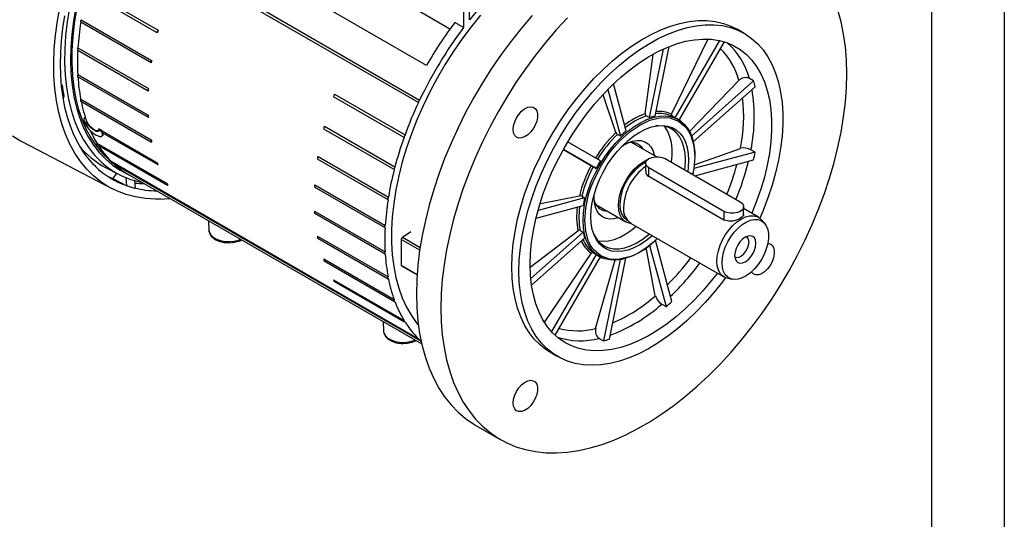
# Model space of a CAD drawing. Header units: inches. Extents: x 0 to 44, y 0 to 34.
# Tile 7 of 13: x 30.5 to 44, y 17.2 to 24.1. Entities that reach past the tile are written whole.
import ezdxf

# ---------------------------------------------------------------- set-up
doc = ezdxf.new("R2010")
doc.units = ezdxf.units.IN
doc.header["$LTSCALE"] = 4
doc.header["$MEASUREMENT"] = 0
doc.layers.add('TEXT', color=140, linetype='Continuous', lineweight=25)

msp = doc.modelspace()

# ---------------------------------------------------------------- linework, layer by layer
at = {"color": 7, "linetype": 'Continuous'}
msp.add_line((44, 34), (44, 0), dxfattribs=at)
for p, q in [((36.075, 23.443), (32.1, 25.738)), ((31.767, 25.402), (35.982, 22.968)), ((35.965, 22.932), (31.75, 25.365)), ((36.665, 24.066), (36.665, 24.755)), ((32.384, 23.888), (31.418, 24.446)), ((31.428, 24.483), (32.394, 23.925)), ((36.584, 24.426), (36.584, 23.961)), ((36.398, 23.941), (35.904, 24.226)), ((31.339, 24.069), (32.305, 23.512)), ((32.299, 23.476), (31.333, 24.034)), ((36.584, 23.961), (36.464, 24.03)), ((40.433, 23.882), (40.336, 23.938)), ((32.384, 23.888), (32.383, 23.897)), ((39.438, 22.775), (39.934, 23.796)), ((40.095, 23.783), (39.484, 22.724)), ((39.934, 23.796), (39.918, 23.804)), ((32.259, 23.09), (31.293, 23.647)), ((31.295, 23.682), (32.261, 23.124)), ((39.323, 23.666), (39.13, 22.726)), ((39.211, 22.748), (39.406, 23.702)), ((39.543, 22.691), (40.164, 23.765)), ((39.077, 22.779), (39.183, 23.59)), ((31.293, 23.318), (32.259, 22.76)), ((32.261, 22.728), (31.295, 23.286)), ((39.682, 22.536), (40.361, 23.237)), ((40.561, 23.229), (39.71, 22.474)), ((40.561, 23.229), (40.504, 23.262)), ((31.079, 23.172), (31.069, 23.177)), ((31.073, 23.14), (31.079, 23.172)), ((38.563, 23.112), (38.735, 22.473)), ((38.815, 22.545), (38.642, 23.19)), ((39.734, 22.396), (40.583, 23.148)), ((31.103, 23.027), (31.095, 22.984)), ((31.333, 22.978), (32.299, 22.42)), ((34.802, 23.017), (34.802, 23.012)), ((35.768, 22.454), (34.802, 23.012)), ((34.816, 23.049), (35.782, 22.492)), ((38.674, 22.521), (38.498, 23.037)), ((31.337, 22.95), (32.303, 22.392)), ((35.965, 22.932), (35.965, 22.933)), ((31.396, 22.729), (31.388, 22.734)), ((39.13, 22.726), (39.09, 22.75)), ((39.484, 22.724), (39.443, 22.747)), ((39.531, 22.698), (39.514, 22.708)), ((31.421, 22.648), (31.375, 22.674)), ((31.421, 22.665), (31.417, 22.668)), ((31.421, 22.665), (31.421, 22.652)), ((31.421, 22.652), (31.421, 22.648)), ((31.625, 22.548), (31.58, 22.574)), ((31.581, 22.56), (31.58, 22.574)), ((31.58, 22.555), (31.581, 22.56)), ((31.626, 22.529), (31.58, 22.555)), ((34.666, 22.579), (34.667, 22.57)), ((35.633, 22.013), (34.667, 22.57)), ((34.677, 22.607), (35.643, 22.05)), ((31.62, 22.469), (31.626, 22.472)), ((31.625, 22.548), (31.627, 22.544)), ((31.625, 22.548), (31.626, 22.533)), ((31.627, 22.526), (31.626, 22.533)), ((31.626, 22.533), (31.626, 22.529)), ((31.627, 22.526), (31.626, 22.529)), ((31.627, 22.544), (32.384, 22.106)), ((31.631, 22.52), (32.39, 22.082)), ((35.768, 22.454), (35.768, 22.46)), ((38.735, 22.473), (38.694, 22.496)), ((30.534, 22.393), (31.759, 21.754)), ((31.554, 22.378), (31.553, 22.373)), ((31.554, 22.378), (32.52, 21.821)), ((31.56, 22.358), (32.526, 21.8)), ((37.953, 22.291), (38.403, 22.031)), ((38.335, 22.071), (37.954, 22.291)), ((38.462, 22.134), (38.012, 22.393)), ((39.229, 22.191), (38.889, 22.387)), ((39.747, 22.081), (40.383, 22.305)), ((40.583, 22.252), (40.525, 22.285)), ((35.548, 21.6), (34.582, 22.158)), ((34.588, 22.194), (35.554, 21.636)), ((39.349, 22.164), (40.379, 21.57)), ((40.583, 22.252), (39.743, 22.027)), ((31.675, 22.044), (31.859, 21.948)), ((31.75, 22.128), (35.965, 19.694)), ((31.75, 22.128), (31.75, 22.126)), ((31.756, 22.112), (35.971, 19.678)), ((32.383, 22.096), (32.384, 22.106)), ((35.633, 22.013), (35.632, 22.021)), ((38.403, 22.031), (38.362, 22.055)), ((39.08, 22.1), (39.08, 21.993)), ((40.156, 21.441), (39.126, 22.036)), ((39.126, 21.917), (39.126, 22.036)), ((39.754, 21.93), (40.561, 22.146)), ((31.712, 21.917), (31.775, 21.893)), ((31.824, 21.966), (31.775, 21.893)), ((31.775, 21.893), (31.968, 21.792)), ((31.968, 21.792), (31.958, 21.902)), ((31.981, 21.951), (36.01, 19.625)), ((40.156, 21.322), (39.126, 21.917)), ((39.731, 21.968), (39.726, 21.946)), ((31.975, 21.79), (32.073, 21.761)), ((32.07, 21.863), (32.08, 21.76)), ((32.519, 21.815), (32.52, 21.821)), ((35.508, 21.214), (34.542, 21.772)), ((34.544, 21.806), (35.51, 21.248)), ((38.245, 21.625), (37.606, 21.454)), ((37.638, 21.548), (38.173, 21.654)), ((38.205, 21.649), (38.245, 21.625)), ((38.374, 21.634), (38.376, 21.673)), ((37.578, 21.347), (38.224, 21.52)), ((38.397, 21.534), (38.81, 21.296)), ((40.425, 21.391), (40.425, 21.505)), ((40.629, 21.36), (40.425, 21.478)), ((34.542, 21.442), (35.508, 20.885)), ((35.51, 20.853), (34.544, 21.41)), ((40.156, 21.441), (40.156, 21.322)), ((33.087, 21.313), (33.093, 21.178)), ((38.876, 21.281), (40.156, 20.542)), ((40.712, 21.278), (40.669, 21.327)), ((34.582, 21.103), (35.548, 20.545)), ((34.586, 21.074), (35.552, 20.517)), ((35.862, 21.161), (35.745, 21.082)), ((35.988, 20.941), (35.745, 21.082)), ((37.499, 20.677), (38.152, 21.176)), ((38.224, 21.156), (37.506, 20.52)), ((37.517, 20.429), (38.245, 21.075)), ((38.183, 21.179), (38.224, 21.156)), ((35.729, 21.054), (35.729, 20.703)), ((35.983, 20.907), (35.729, 21.054)), ((39.214, 20.281), (39.09, 20.944)), ((39.136, 20.975), (39.361, 20.135)), ((39.442, 20.207), (39.216, 21.047)), ((37.699, 19.925), (38.335, 20.865)), ((38.403, 20.851), (37.791, 19.792)), ((37.841, 19.742), (38.461, 20.816)), ((38.362, 20.874), (38.403, 20.851)), ((38.431, 20.833), (38.448, 20.823)), ((38.584, 19.687), (38.812, 20.798)), ((34.667, 20.788), (34.666, 20.778)), ((34.667, 20.788), (35.633, 20.231)), ((34.672, 20.764), (35.638, 20.206)), ((35.729, 20.703), (35.948, 20.577)), ((35.734, 20.692), (35.947, 20.57)), ((38.396, 19.834), (38.665, 20.776)), ((38.732, 20.78), (38.504, 19.665)), ((34.802, 20.503), (35.768, 19.945)), ((34.802, 20.503), (34.802, 20.497)), ((34.808, 20.483), (35.774, 19.925)), ((40.205, 20.523), (40.269, 20.51)), ((35.632, 20.221), (35.633, 20.231)), ((39.303, 20.168), (39.361, 20.135)), ((35.481, 19.93), (35.487, 19.796)), ((35.768, 19.939), (35.768, 19.945)), ((37.684, 19.935), (37.699, 19.925)), ((35.965, 19.693), (35.965, 19.694)), ((35.982, 19.678), (36.002, 19.659)), ((38.446, 19.698), (38.504, 19.665)), ((37.777, 19.506), (37.874, 19.45)), ((36.754, 18.505), (37.088, 18.313))]:
    msp.add_line(p, q)
at = {"flags": 128}
for points in [[(39.065, 25.451), (38.927, 25.458), (38.784, 25.452), (38.637, 25.432), (38.487, 25.399), (38.334, 25.353), (38.178, 25.293), (38.022, 25.221), (37.865, 25.136), (37.708, 25.04), (37.551, 24.931), (37.396, 24.812), (37.243, 24.681), (37.093, 24.541), (36.946, 24.391), (36.803, 24.232), (36.665, 24.066)], [(32.435, 21.61), (32.358, 21.61), (32.22, 21.618), (32.086, 21.639), (31.958, 21.672), (31.836, 21.718), (31.72, 21.775), (31.611, 21.845), (31.51, 21.927), (31.416, 22.02), (31.33, 22.124), (31.253, 22.239), (31.184, 22.364), (31.125, 22.499), (31.074, 22.643), (31.033, 22.795), (31.001, 22.956), (30.979, 23.124), (30.967, 23.299), (30.964, 23.48), (30.971, 23.667), (30.988, 23.859), (31.015, 24.054), (31.051, 24.253)], [(31.181, 24.233), (31.148, 24.039), (31.126, 23.849), (31.114, 23.663), (31.111, 23.482), (31.119, 23.308), (31.137, 23.14), (31.164, 22.98), (31.202, 22.827), (31.249, 22.683), (31.305, 22.549), (31.37, 22.424), (31.445, 22.31), (31.528, 22.207), (31.589, 22.144)], [(31.266, 24.247), (31.233, 24.056), (31.21, 23.87), (31.196, 23.687), (31.193, 23.509), (31.199, 23.337), (31.215, 23.172), (31.24, 23.014), (31.275, 22.863), (31.32, 22.721), (31.373, 22.588), (31.436, 22.464), (31.508, 22.351), (31.587, 22.247), (31.676, 22.155), (31.771, 22.074), (31.875, 22.005), (31.985, 21.948), (31.991, 21.945)], [(31.275, 24.211), (31.245, 24.021), (31.224, 23.834), (31.213, 23.653), (31.211, 23.476), (31.22, 23.305), (31.238, 23.141), (31.267, 22.984), (31.305, 22.836), (31.352, 22.696), (31.409, 22.565), (31.475, 22.444), (31.549, 22.334), (31.632, 22.234), (31.723, 22.146), (31.75, 22.124)], [(36.272, 20.115), (36.277, 19.927), (36.292, 19.746), (36.316, 19.572), (36.35, 19.405), (36.394, 19.246), (36.447, 19.096), (36.509, 18.955), (36.58, 18.824), (36.659, 18.704), (36.747, 18.593), (36.843, 18.494), (36.947, 18.406), (37.059, 18.33), (37.177, 18.265), (37.302, 18.213), (37.433, 18.173), (37.57, 18.146), (37.712, 18.131), (37.859, 18.129), (38.01, 18.139), (38.165, 18.162), (38.322, 18.197), (38.483, 18.245), (38.645, 18.305), (38.809, 18.377), (38.974, 18.461), (39.139, 18.556), (39.303, 18.663), (39.467, 18.78), (39.63, 18.907), (39.79, 19.045), (39.948, 19.191), (40.102, 19.347), (40.253, 19.511), (40.4, 19.683), (40.542, 19.862), (40.679, 20.047), (40.81, 20.238), (40.935, 20.435), (41.054, 20.636), (41.165, 20.841), (41.269, 21.049), (41.365, 21.259), (41.453, 21.471), (41.533, 21.684), (41.604, 21.897), (41.666, 22.109), (41.719, 22.32), (41.762, 22.529), (41.796, 22.735), (41.821, 22.938), (41.835, 23.136), (41.84, 23.329), (41.835, 23.517), (41.821, 23.698), (41.796, 23.873), (41.762, 24.039), (41.719, 24.198)], [(31.54, 22.056), (31.514, 22.08), (31.429, 22.177), (31.36, 22.273), (31.297, 22.377), (31.241, 22.489), (31.193, 22.608), (31.152, 22.734), (31.117, 22.867), (31.091, 23.006), (31.071, 23.152), (31.06, 23.303), (31.056, 23.459), (31.059, 23.619), (31.07, 23.783), (31.089, 23.951), (31.115, 24.122)], [(31.331, 24.044), (31.332, 24.036), (31.333, 24.034)], [(36.818, 24.13), (36.687, 23.97), (36.562, 23.803), (36.442, 23.629), (36.328, 23.45), (36.221, 23.267), (36.121, 23.08), (36.029, 22.89), (35.945, 22.698), (35.869, 22.505), (35.802, 22.311), (35.744, 22.118), (35.696, 21.926), (35.656, 21.736), (35.627, 21.549), (35.607, 21.366), (35.597, 21.188), (35.597, 21.014), (35.607, 20.847), (35.627, 20.687), (35.656, 20.534), (35.696, 20.389), (35.744, 20.254), (35.802, 20.127), (35.869, 20.011), (35.945, 19.905), (35.965, 19.881)], [(37.525, 24.126), (37.378, 23.954), (37.236, 23.775), (37.099, 23.59), (36.968, 23.399), (36.843, 23.202), (36.725, 23.001), (36.613, 22.796), (36.509, 22.588), (36.413, 22.378), (36.325, 22.166), (36.245, 21.953), (36.175, 21.74), (36.112, 21.528), (36.06, 21.317), (36.016, 21.108), (35.982, 20.902), (35.958, 20.699), (35.943, 20.501), (35.938, 20.308)], [(38.01, 24.097), (37.859, 23.933), (37.712, 23.761), (37.57, 23.583), (37.433, 23.397), (37.302, 23.206), (37.177, 23.009), (37.059, 22.808), (36.947, 22.603), (36.843, 22.395), (36.747, 22.185), (36.659, 21.973), (36.58, 21.76), (36.509, 21.547), (36.447, 21.335), (36.394, 21.124), (36.35, 20.915), (36.316, 20.709), (36.292, 20.507), (36.277, 20.308), (36.272, 20.115)], [(37.247, 20.678), (37.252, 20.835), (37.266, 20.997), (37.291, 21.163), (37.325, 21.332), (37.369, 21.503), (37.422, 21.675), (37.484, 21.848), (37.554, 22.02), (37.633, 22.19), (37.719, 22.358), (37.813, 22.522), (37.913, 22.682), (38.02, 22.837), (38.132, 22.985), (38.25, 23.127), (38.371, 23.261), (38.497, 23.387), (38.626, 23.503), (38.757, 23.61), (38.889, 23.706), (39.023, 23.792), (39.156, 23.866), (39.29, 23.929), (39.422, 23.98), (39.551, 24.018), (39.679, 24.044), (39.802, 24.057), (39.922, 24.057), (40.037, 24.044), (40.147, 24.019), (40.25, 23.981), (40.336, 23.938)], [(37.344, 20.621), (37.349, 20.778), (37.364, 20.94), (37.388, 21.106), (37.423, 21.275), (37.466, 21.447), (37.519, 21.619), (37.581, 21.792), (37.651, 21.964), (37.73, 22.134), (37.816, 22.302), (37.91, 22.466), (38.011, 22.626), (38.117, 22.781), (38.23, 22.929), (38.347, 23.071), (38.469, 23.205), (38.594, 23.33), (38.723, 23.447), (38.854, 23.554), (38.987, 23.65), (39.12, 23.736), (39.254, 23.81), (39.387, 23.873), (39.519, 23.923), (39.649, 23.962), (39.776, 23.987), (39.9, 24), (40.02, 24.001), (40.135, 23.988), (40.244, 23.963), (40.348, 23.925), (40.445, 23.875), (40.535, 23.813), (40.618, 23.739), (40.692, 23.654), (40.758, 23.558), (40.816, 23.452), (40.864, 23.336), (40.903, 23.21), (40.932, 23.077), (40.952, 22.935), (40.962, 22.787), (40.962, 22.633), (40.952, 22.473), (40.932, 22.309), (40.903, 22.141), (40.864, 21.971), (40.816, 21.799), (40.758, 21.626), (40.692, 21.454), (40.647, 21.348)], [(37.497, 20.71), (37.502, 20.861), (37.517, 21.017), (37.542, 21.177), (37.576, 21.339), (37.62, 21.504), (37.673, 21.67), (37.735, 21.836), (37.806, 22), (37.885, 22.163), (37.971, 22.323), (38.065, 22.478), (38.165, 22.629), (38.27, 22.774), (38.382, 22.913), (38.498, 23.043), (38.617, 23.166), (38.74, 23.28), (38.866, 23.384), (38.993, 23.477), (39.122, 23.56), (39.25, 23.631), (39.378, 23.69), (39.504, 23.738), (39.629, 23.773), (39.75, 23.795), (39.868, 23.804), (39.982, 23.801), (40.091, 23.784), (40.194, 23.755), (40.29, 23.713), (40.38, 23.659), (40.463, 23.593), (40.538, 23.516), (40.604, 23.427), (40.662, 23.328), (40.71, 23.219), (40.749, 23.1), (40.779, 22.973), (40.799, 22.838), (40.809, 22.696), (40.809, 22.547), (40.799, 22.394), (40.779, 22.236), (40.749, 22.074), (40.71, 21.91), (40.662, 21.745), (40.604, 21.579), (40.538, 21.414), (40.537, 21.413)], [(31.295, 23.682), (31.29, 23.671), (31.289, 23.66)], [(31.289, 23.66), (31.29, 23.651), (31.293, 23.647)], [(32.299, 23.476), (32.298, 23.478), (32.297, 23.487)], [(31.293, 23.318), (31.29, 23.311), (31.289, 23.3)], [(31.289, 23.3), (31.29, 23.291), (31.295, 23.286)], [(32.261, 23.124), (32.256, 23.113), (32.255, 23.102)], [(32.259, 23.09), (32.256, 23.094), (32.255, 23.102)], [(31.333, 22.978), (31.332, 22.975), (31.331, 22.964)], [(31.331, 22.964), (31.332, 22.955), (31.337, 22.95), (31.339, 22.949)], [(37.265, 22.564), (37.27, 22.615), (37.286, 22.668), (37.31, 22.722), (37.343, 22.771), (37.381, 22.814), (37.422, 22.846), (37.464, 22.868), (37.503, 22.876), (37.539, 22.87), (37.567, 22.851), (37.588, 22.821), (37.598, 22.78), (37.598, 22.731), (37.588, 22.679), (37.567, 22.625), (37.539, 22.573), (37.503, 22.527), (37.464, 22.489), (37.422, 22.461), (37.381, 22.447), (37.343, 22.445), (37.31, 22.458), (37.286, 22.483), (37.27, 22.519), (37.265, 22.564)], [(32.255, 22.742), (32.256, 22.753), (32.259, 22.76)], [(32.261, 22.728), (32.256, 22.734), (32.255, 22.742)], [(38.224, 21.319), (38.229, 21.422), (38.244, 21.53), (38.268, 21.642), (38.302, 21.754), (38.345, 21.867), (38.397, 21.978), (38.456, 22.087), (38.522, 22.191), (38.594, 22.29), (38.671, 22.381), (38.753, 22.465), (38.837, 22.539), (38.924, 22.604), (39.011, 22.657), (39.098, 22.699), (39.184, 22.728), (39.267, 22.745), (39.347, 22.749), (39.422, 22.74), (39.491, 22.718), (39.553, 22.684), (39.609, 22.638), (39.656, 22.58), (39.695, 22.512), (39.724, 22.434), (39.744, 22.347), (39.754, 22.252), (39.755, 22.187)], [(38.246, 21.319), (38.259, 21.485), (38.299, 21.67), (38.331, 21.768), (38.369, 21.866), (38.467, 22.062), (38.588, 22.245), (38.654, 22.328), (38.723, 22.404), (38.863, 22.532), (39.001, 22.625), (39.138, 22.69), (39.253, 22.718)], [(39.253, 22.718), (39.278, 22.725), (39.348, 22.728), (39.413, 22.722), (39.534, 22.678), (39.632, 22.596), (39.67, 22.542), (39.702, 22.48), (39.742, 22.341), (39.755, 22.19)], [(31.58, 22.565), (31.58, 22.558), (31.571, 22.545), (31.554, 22.544), (31.548, 22.545), (31.524, 22.556), (31.498, 22.574), (31.473, 22.597), (31.448, 22.624), (31.427, 22.655), (31.421, 22.665)], [(31.58, 22.555), (31.576, 22.542), (31.564, 22.535), (31.546, 22.538), (31.521, 22.549), (31.494, 22.567), (31.466, 22.592), (31.441, 22.619), (31.421, 22.648)], [(39.175, 21.108), (39.161, 21.095), (39.081, 21.033), (39.001, 20.98), (38.92, 20.939), (38.84, 20.91), (38.763, 20.893), (38.689, 20.889), (38.62, 20.897), (38.556, 20.918), (38.499, 20.951), (38.449, 20.996), (38.407, 21.052), (38.374, 21.118), (38.35, 21.193), (38.335, 21.277), (38.33, 21.367), (38.335, 21.463), (38.35, 21.564), (38.374, 21.667), (38.407, 21.771), (38.449, 21.876), (38.499, 21.978), (38.556, 22.077), (38.62, 22.171), (38.689, 22.26), (38.763, 22.341), (38.84, 22.413), (38.92, 22.476), (39.001, 22.528), (39.081, 22.569), (39.161, 22.598), (39.238, 22.615), (39.312, 22.619), (39.381, 22.611), (39.445, 22.59), (39.502, 22.557), (39.552, 22.512), (39.594, 22.457), (39.627, 22.391), (39.651, 22.315), (39.666, 22.232), (39.671, 22.141), (39.671, 22.141)], [(39.627, 22.148), (39.622, 22.238), (39.607, 22.321), (39.583, 22.395), (39.549, 22.46), (39.507, 22.515), (39.456, 22.558), (39.398, 22.59), (39.334, 22.609), (39.264, 22.615), (39.223, 22.613)], [(39.436, 22.114), (39.445, 22.205), (39.445, 22.298), (39.435, 22.385), (39.415, 22.464), (39.386, 22.534), (39.348, 22.594), (39.336, 22.608)], [(30.396, 22.477), (30.507, 22.408), (30.534, 22.393)], [(31.547, 22.487), (31.571, 22.475), (31.591, 22.468), (31.621, 22.469), (31.632, 22.49), (31.627, 22.526)], [(31.636, 22.518), (31.638, 22.508), (31.635, 22.48), (31.624, 22.474)], [(31.627, 22.544), (31.627, 22.542), (31.626, 22.533)], [(31.627, 22.526), (31.63, 22.521), (31.632, 22.52)], [(32.297, 22.407), (32.298, 22.417), (32.299, 22.42)], [(31.553, 22.373), (31.555, 22.364), (31.559, 22.358), (31.56, 22.358)], [(32.305, 22.391), (32.303, 22.392), (32.298, 22.398), (32.297, 22.407)], [(38.758, 22.336), (38.776, 22.347), (38.84, 22.381), (38.902, 22.404), (38.963, 22.413), (39.019, 22.411), (39.07, 22.395), (39.114, 22.368), (39.151, 22.328), (39.179, 22.279), (39.198, 22.219), (39.201, 22.207)], [(34.58, 22.169), (34.581, 22.16), (34.582, 22.158)], [(38.708, 21.521), (38.713, 21.592), (38.728, 21.667), (38.752, 21.743), (38.785, 21.818), (38.826, 21.891), (38.874, 21.959), (38.926, 22.02), (38.983, 22.073), (39.041, 22.115), (39.1, 22.146), (39.103, 22.147)], [(39.126, 22.036), (39.097, 22.059), (39.082, 22.086), (39.082, 22.114), (39.097, 22.141), (39.126, 22.164), (39.166, 22.181), (39.213, 22.19), (39.262, 22.19), (39.309, 22.181), (39.349, 22.164)], [(39.617, 22.009), (39.622, 22.052), (39.627, 22.148)], [(39.755, 22.19), (39.742, 22.024), (39.726, 21.947)], [(31.75, 22.126), (31.752, 22.117), (31.756, 22.112), (31.756, 22.112)], [(32.394, 22.08), (32.389, 22.082), (32.385, 22.088), (32.383, 22.096)], [(38.335, 22.071), (38.34, 22.067), (38.347, 22.064), (38.353, 22.06), (38.36, 22.056), (38.362, 22.055)], [(39.671, 22.141), (39.666, 22.045), (39.658, 21.985)], [(32.533, 21.799), (32.533, 21.799), (32.525, 21.801), (32.521, 21.806), (32.519, 21.815)], [(34.544, 21.806), (34.539, 21.795), (34.538, 21.785)], [(34.538, 21.785), (34.539, 21.776), (34.542, 21.772)], [(32.446, 21.61), (32.482, 21.611), (32.558, 21.618)], [(35.548, 21.6), (35.547, 21.602), (35.546, 21.611)], [(38.709, 21.354), (38.651, 21.34), (38.592, 21.336), (38.539, 21.345), (38.491, 21.367), (38.45, 21.4), (38.418, 21.445), (38.394, 21.499), (38.379, 21.563), (38.374, 21.634)], [(38.889, 21.273), (38.874, 21.275), (38.826, 21.288), (38.785, 21.313), (38.752, 21.351), (38.728, 21.399), (38.713, 21.456), (38.708, 21.521)], [(38.728, 21.533), (38.733, 21.467), (38.751, 21.406), (38.781, 21.356), (38.824, 21.32), (38.842, 21.313)], [(40.379, 21.57), (40.408, 21.547), (40.423, 21.519), (40.423, 21.491), (40.408, 21.464), (40.379, 21.441), (40.339, 21.424), (40.292, 21.415), (40.243, 21.415), (40.196, 21.424), (40.156, 21.441)], [(34.542, 21.442), (34.539, 21.435), (34.538, 21.425)], [(34.538, 21.425), (34.539, 21.416), (34.544, 21.41)], [(40.058, 20.758), (40.064, 20.828), (40.079, 20.901), (40.103, 20.977), (40.137, 21.051), (40.178, 21.122), (40.225, 21.188), (40.278, 21.247), (40.334, 21.297), (40.392, 21.336), (40.451, 21.364), (40.507, 21.379), (40.56, 21.381), (40.607, 21.37), (40.648, 21.346), (40.669, 21.327)], [(40.423, 21.398), (40.422, 21.384), (40.402, 21.361), (40.368, 21.339), (40.325, 21.321), (40.276, 21.308), (40.223, 21.305), (40.175, 21.314), (40.156, 21.322)], [(35.504, 21.227), (35.505, 21.238), (35.51, 21.248)], [(35.508, 21.214), (35.505, 21.218), (35.504, 21.227)], [(38.913, 20.837), (38.837, 20.807), (38.753, 20.783), (38.671, 20.773), (38.594, 20.775), (38.522, 20.791), (38.456, 20.819), (38.397, 20.859), (38.345, 20.911), (38.302, 20.974), (38.268, 21.047), (38.244, 21.13), (38.229, 21.221), (38.224, 21.319)], [(38.857, 20.817), (38.723, 20.784), (38.654, 20.78), (38.588, 20.787), (38.467, 20.83), (38.369, 20.913), (38.331, 20.967), (38.299, 21.029), (38.259, 21.168), (38.246, 21.319)], [(38.429, 21.037), (38.43, 21.036), (38.5, 21.03), (38.574, 21.037), (38.652, 21.056), (38.731, 21.088), (38.812, 21.131), (38.892, 21.186), (38.953, 21.236)], [(40.129, 20.734), (40.134, 20.803), (40.149, 20.876), (40.174, 20.949), (40.208, 21.022), (40.249, 21.092), (40.297, 21.156), (40.35, 21.212), (40.405, 21.259), (40.462, 21.295), (40.519, 21.319), (40.574, 21.33), (40.624, 21.328), (40.669, 21.312), (40.706, 21.284), (40.736, 21.244), (40.756, 21.194), (40.766, 21.135), (40.766, 21.069), (40.756, 20.998), (40.736, 20.925), (40.706, 20.851), (40.669, 20.78), (40.624, 20.713), (40.574, 20.652), (40.519, 20.6), (40.462, 20.559), (40.405, 20.529), (40.35, 20.511), (40.297, 20.507), (40.249, 20.516), (40.208, 20.537), (40.174, 20.571), (40.149, 20.617), (40.134, 20.672), (40.129, 20.734)], [(33.094, 21.184), (33.093, 21.171), (33.104, 21.132), (33.125, 21.1), (33.154, 21.072), (33.188, 21.051), (33.23, 21.032), (33.266, 21.022), (33.296, 21.016), (33.334, 21.012), (33.363, 21.011), (33.421, 21.014), (33.444, 21.018), (33.48, 21.027), (33.514, 21.039), (33.539, 21.051)], [(33.093, 21.178), (33.098, 21.152), (33.117, 21.117), (33.151, 21.086), (33.196, 21.06), (33.25, 21.04), (33.311, 21.029), (33.374, 21.026), (33.437, 21.032), (33.496, 21.046), (33.528, 21.058)], [(34.582, 21.103), (34.581, 21.099), (34.58, 21.089)], [(34.58, 21.089), (34.581, 21.08), (34.586, 21.074), (34.588, 21.073)], [(38.368, 21.133), (38.378, 21.112), (38.416, 21.052), (38.463, 21.003), (38.517, 20.965), (38.578, 20.94), (38.646, 20.927), (38.718, 20.927), (38.794, 20.94), (38.872, 20.966), (38.953, 21.004), (39.033, 21.053), (39.113, 21.113), (39.134, 21.132)], [(40.594, 21.003), (40.589, 21.044), (40.575, 21.076), (40.552, 21.098), (40.521, 21.107), (40.486, 21.103), (40.448, 21.087), (40.41, 21.06), (40.375, 21.023), (40.345, 20.978), (40.322, 20.93), (40.307, 20.881), (40.302, 20.834), (40.307, 20.793), (40.322, 20.761), (40.345, 20.74), (40.375, 20.73), (40.41, 20.734), (40.448, 20.75), (40.486, 20.777), (40.521, 20.815), (40.552, 20.859), (40.575, 20.907), (40.589, 20.956), (40.594, 21.003)], [(40.302, 20.822), (40.306, 20.819), (40.332, 20.81), (40.363, 20.814), (40.396, 20.83), (40.429, 20.857), (40.457, 20.893), (40.48, 20.934), (40.494, 20.977), (40.499, 21.018)], [(40.756, 21), (40.787, 20.994), (40.815, 20.976), (40.836, 20.945), (40.846, 20.904), (40.846, 20.856), (40.836, 20.803), (40.815, 20.749), (40.787, 20.697), (40.751, 20.651), (40.712, 20.613), (40.67, 20.586), (40.629, 20.571), (40.591, 20.57), (40.558, 20.582), (40.534, 20.607), (40.531, 20.611)], [(35.504, 20.867), (35.505, 20.878), (35.508, 20.885)], [(35.51, 20.853), (35.505, 20.858), (35.504, 20.867)], [(34.666, 20.778), (34.667, 20.77), (34.672, 20.764), (34.672, 20.764)], [(37.777, 19.506), (37.719, 19.542), (37.633, 19.61), (37.554, 19.69), (37.484, 19.781), (37.422, 19.882), (37.369, 19.993), (37.325, 20.114), (37.291, 20.244), (37.266, 20.381), (37.252, 20.526), (37.247, 20.678)], [(40.065, 20.594), (39.982, 20.488), (39.868, 20.353), (39.75, 20.226), (39.629, 20.108), (39.504, 19.999), (39.378, 19.9), (39.25, 19.812), (39.122, 19.735), (38.993, 19.67), (38.866, 19.616), (38.74, 19.575), (38.617, 19.547), (38.498, 19.531), (38.382, 19.528), (38.27, 19.538), (38.165, 19.561), (38.065, 19.596), (37.971, 19.644), (37.885, 19.704), (37.806, 19.776), (37.735, 19.859), (37.673, 19.953), (37.62, 20.057), (37.576, 20.171), (37.542, 20.294), (37.517, 20.426), (37.502, 20.564), (37.497, 20.71)], [(40.205, 20.523), (40.178, 20.531), (40.137, 20.555), (40.103, 20.591), (40.079, 20.638), (40.064, 20.694), (40.058, 20.758)], [(35.546, 20.531), (35.547, 20.542), (35.548, 20.545)], [(35.554, 20.516), (35.552, 20.517), (35.547, 20.522), (35.546, 20.531)], [(40.176, 20.532), (40.135, 20.476), (40.02, 20.331), (39.9, 20.193), (39.776, 20.063), (39.649, 19.942), (39.519, 19.83), (39.387, 19.729), (39.254, 19.637), (39.12, 19.557), (38.987, 19.489), (38.854, 19.432), (38.723, 19.388), (38.594, 19.356), (38.469, 19.336), (38.347, 19.33), (38.23, 19.336), (38.117, 19.355), (38.011, 19.386), (37.91, 19.43), (37.816, 19.486), (37.73, 19.554), (37.651, 19.634), (37.581, 19.724), (37.519, 19.826), (37.466, 19.937), (37.423, 20.058), (37.388, 20.187), (37.364, 20.325), (37.349, 20.47), (37.344, 20.621)], [(34.802, 20.497), (34.804, 20.488), (34.808, 20.483), (34.808, 20.483)], [(35.938, 20.308), (35.943, 20.12), (35.958, 19.939), (35.982, 19.765), (36.016, 19.598), (36.06, 19.439), (36.112, 19.289), (36.175, 19.148), (36.245, 19.017), (36.325, 18.896), (36.413, 18.786), (36.509, 18.687), (36.613, 18.599), (36.725, 18.523), (36.754, 18.505)], [(35.643, 20.205), (35.638, 20.207), (35.633, 20.212), (35.632, 20.221)], [(35.782, 19.924), (35.781, 19.924), (35.774, 19.925), (35.77, 19.931), (35.768, 19.939)], [(35.487, 19.796), (35.492, 19.77), (35.512, 19.735), (35.545, 19.704), (35.59, 19.677), (35.644, 19.658), (35.705, 19.647), (35.769, 19.644), (35.831, 19.65), (35.89, 19.664), (35.922, 19.676)], [(35.488, 19.802), (35.488, 19.789), (35.499, 19.75), (35.519, 19.718), (35.548, 19.69), (35.582, 19.669), (35.624, 19.65), (35.66, 19.64), (35.691, 19.634), (35.728, 19.629), (35.757, 19.628), (35.815, 19.632), (35.838, 19.636), (35.874, 19.645), (35.908, 19.657), (35.933, 19.669)], [(35.982, 19.678), (35.978, 19.677), (35.971, 19.679), (35.966, 19.684), (35.965, 19.693)], [(37.265, 18.813), (37.27, 18.864), (37.286, 18.918), (37.31, 18.971), (37.343, 19.02), (37.381, 19.063), (37.422, 19.096), (37.464, 19.117), (37.503, 19.125), (37.539, 19.119), (37.567, 19.101), (37.588, 19.07), (37.598, 19.029), (37.598, 18.981), (37.588, 18.928), (37.567, 18.874), (37.539, 18.822), (37.503, 18.776), (37.464, 18.738), (37.422, 18.711), (37.381, 18.696), (37.343, 18.695), (37.31, 18.707), (37.286, 18.732), (37.27, 18.768), (37.265, 18.813)]]:
    msp.add_lwpolyline(points, dxfattribs=at)
for centre, radius, start, end in [((31.379, 24.042), 0.0481, 145.4121, 177.2941), ((35.078, 23.447), 3.79, 171.0932, 176.4485), ((32.432, 23.894), 0.0488, 140.6824, 177.1696), ((36.977, 22.716), 4.74, 165.2178, 165.6774), ((41.167, 20.503), 5.741, 142.9614, 154.5716), ((41.018, 20.592), 5.706, 142.9433, 150.021), ((34.436, 23.483), 3.147, 176.9985, 183.0014), ((39.435, 22.987), 0.959, 15.1053, 45.3725), ((39.547, 23.009), 0.99, 14.8452, 48.757), ((32.345, 23.484), 0.0481, 145.4121, 177.2941), ((36.366, 22.844), 4.115, 170.655, 171.1601), ((33.835, 23.447), 2.545, 183.6262, 190.6112), ((40.45, 23.15), 0.125, 64.4039, 135.3505), ((39.187, 22.817), 1.435, 13.3309, 16.6668), ((35.722, 22.913), 3.467, 176.5197, 177.0858), ((38.329, 22.738), 2.243, 348.3439, 9.5606), ((34.852, 23.015), 0.0497, 135.9629, 176.9142), ((36.014, 22.931), 0.0495, 130.5592, 177.0223), ((38.224, 22.742), 2.202, 348.5749, 6.6445), ((33.32, 23.346), 2.02, 191.3382, 199.6163), ((40.946, 20.604), 5.499, 154.9542, 159.9239), ((31.49, 22.681), 0.115, 152.6019, 183.8785), ((35.095, 22.913), 2.84, 183.0938, 183.7404), ((39.414, 21.827), 1.01, 109.5002, 127.8899), ((39.424, 21.81), 0.997, 109.589, 128.5324), ((39.106, 22.774), 0.0292, 170.9265, 236.4496), ((39.342, 22.098), 0.663, 101.3846, 108.6069), ((39.273, 22.352), 0.43, 66.595, 97.834), ((39.265, 22.387), 0.424, 66.0836, 95.6792), ((39.455, 22.764), 0.0209, 147.9224, 235.4005), ((39.333, 22.395), 0.362, 60.0059, 65.4042), ((39.258, 22.412), 0.406, 39.4227, 44.6036), ((31.764, 22.859), 0.431, 205.4868, 239.8005), ((32.871, 23.173), 1.539, 203.8229, 211.1134), ((34.715, 22.576), 0.0488, 140.6824, 177.1696), ((34.532, 22.844), 2.272, 190.7315, 191.482), ((40.501, 20.764), 5.026, 160.342, 165.1764), ((35.818, 22.457), 0.0497, 135.9631, 176.9142), ((39.903, 21.246), 1.771, 133.9656, 148.4453), ((39.901, 21.247), 1.737, 134.0029, 148.408), ((38.72, 22.539), 0.0495, 201.4033, 239.0212), ((39.72, 21.443), 1.426, 129.3965, 133.7307), ((32.223, 23.086), 1.178, 219.3668, 242.2579), ((32.653, 23.036), 1.281, 212.2708, 225.1739), ((38.883, 22.194), 0.193, 31.8255, 102.8524), ((40.429, 22.118), 0.193, 59.9642, 103.703), ((34.628, 22.167), 0.0481, 145.4121, 177.2941), ((37.549, 22.817), 3.086, 347.4345, 349.4362), ((32.355, 22.912), 1.185, 225.8923, 251.3053), ((32.396, 22.974), 1.158, 225.8229, 259.2298), ((32.546, 22.929), 1.129, 227.4846, 239.9646), ((34.068, 22.716), 1.791, 199.9, 200.7795), ((39.928, 20.912), 4.434, 165.6263, 170.6002), ((35.681, 22.019), 0.0488, 140.6824, 177.1696), ((39.892, 21.227), 1.771, 151.5549, 166.0338), ((39.89, 21.228), 1.737, 151.5922, 165.9964), ((40.054, 21.146), 1.874, 148.1942, 151.8058), ((39.415, 21.512), 0.688, 118.7047, 178.2617), ((39.507, 21.464), 0.73, 125.4999, 177.3578), ((37.022, 22.963), 3.426, 337.9121, 345.1477), ((37.024, 22.969), 3.568, 337.4978, 346.3627), ((39.157, 21.986), 0.0753, 174.8187, 245.7347), ((32.371, 22.962), 1.237, 251.326, 256.0246), ((32.213, 23.284), 1.461, 264.5119, 269.6326), ((32.4, 23.094), 1.372, 256.2094, 269.0832), ((33.734, 22.556), 1.42, 211.2064, 212.2331), ((35.594, 21.609), 0.0481, 145.4121, 177.2941), ((38.181, 21.606), 0.0487, 60.6868, 98.8879), ((39.63, 21.287), 1.426, 166.2685, 170.6022), ((39.293, 21.014), 3.79, 171.0932, 176.4485), ((39.145, 21.36), 1.01, 172.108, 190.4954), ((39.164, 21.359), 0.998, 171.4658, 190.4065), ((38.56, 21.635), 0.191, 197.6846, 268.6089), ((39.008, 21.471), 0.231, 173.4667, 235.2211), ((38.651, 21.049), 3.147, 176.9985, 183.0014), ((35.766, 21.052), 0.0367, 125.6892, 177.1989), ((38.17, 21.152), 0.0301, 64.6172, 128.0086), ((38.874, 21.287), 0.663, 191.3884, 198.6093), ((38.563, 21.679), 0.911, 288.8547, 318.0764), ((38.352, 21.962), 1.258, 300.0891, 314.8896), ((40.425, 21.027), 0.0745, 352.8037, 62.9213), ((38.592, 21.214), 0.433, 204.6076, 233.61), ((38.612, 21.214), 0.421, 201.8498, 233.7174), ((38.05, 21.014), 2.545, 183.6262, 190.6112), ((38.354, 20.854), 0.0219, 66.958, 149.7238), ((38.612, 21.146), 0.362, 234.5847, 239.9999), ((38.559, 21.202), 0.406, 255.3865, 260.5829), ((36.939, 22.886), 3.46, 314.8776, 322.9924), ((35.741, 20.702), 0.0114, 173.0989, 235.5889), ((36.935, 22.882), 3.603, 313.669, 323.3602), ((37.531, 20.912), 2.017, 191.3337, 199.7457), ((37.724, 21.986), 2.264, 293.6027, 311.1737), ((39.4, 20.336), 0.193, 196.2906, 240.0404), ((37.13, 20.764), 1.588, 200.5965, 211.0215), ((37.813, 21.844), 2.242, 290.4354, 311.6552), ((37.354, 22.479), 3.086, 310.5626, 312.5646), ((36.869, 20.604), 1.282, 212.0425, 225.1704), ((38.188, 20.682), 1.016, 251.7031, 284.6917), ((38.15, 20.789), 0.986, 255.0321, 284.4738), ((38.517, 19.801), 0.125, 164.6467, 235.6), ((38.173, 21.061), 1.434, 283.3275, 286.664)]:
    msp.add_arc(centre, radius, start, end)
for centre, major_axis, ratio, start_param, end_param in [((31.655, 26.082), (0.153, 3.935), 0.176007, 2.410231, 2.466514), ((31.63, 26.118), (-0.825, 4.37), 0.434528, 2.896255, 2.899659), ((31.63, 26.118), (-0.825, 4.37), 0.434528, 2.947563, 2.950966)]:
    msp.add_ellipse(centre, major_axis=major_axis, ratio=ratio, start_param=start_param, end_param=end_param)
at = {"layer": 'TEXT'}
msp.add_line((43, 33), (43, 1), dxfattribs=at)

doc.saveas('drawing.dxf')
